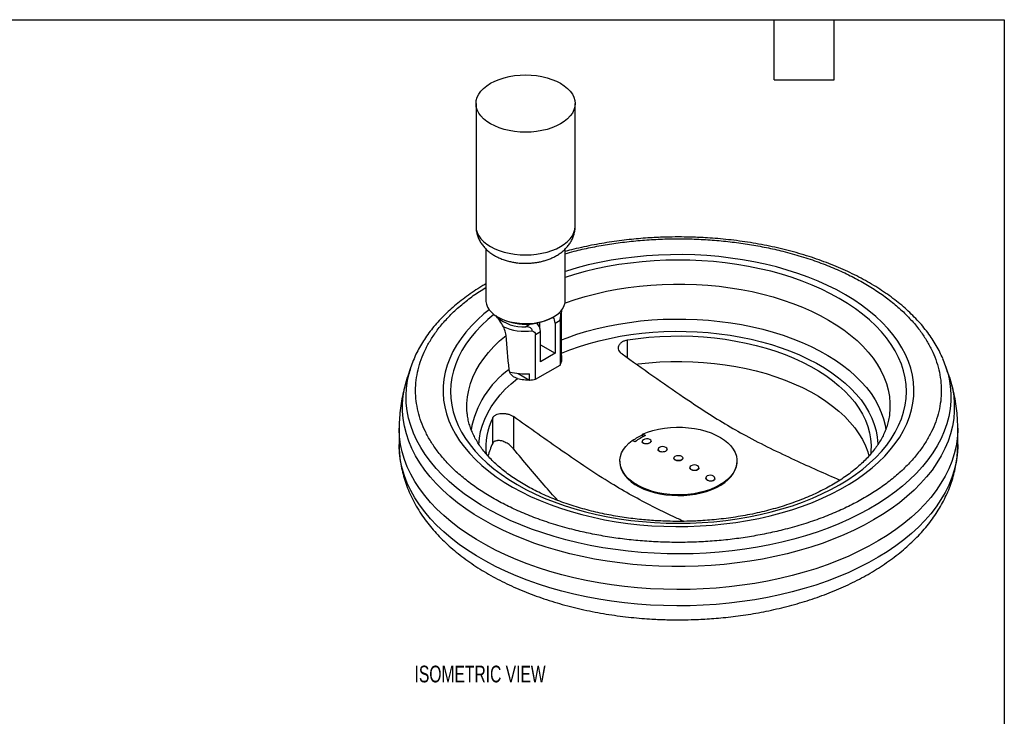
# Model space of a CAD drawing. Header units: millimetres. Extents: x 11 to 478, y 11 to 367.
# Tile 3 of 3: x 259 to 478, y 212 to 367. Entities that reach past the tile are written whole.
import ezdxf

# ---------------------------------------------------------------- set-up
doc = ezdxf.new("R2010")
doc.units = ezdxf.units.MM
doc.header["$LTSCALE"] = 1.75
doc.layers.add('TEXT', color=140, linetype='Continuous', lineweight=25)
doc.styles.add('SLDTEXTSTYLE0', font='TXT', dxfattribs={"width": 0.7})

msp = doc.modelspace()

# ---------------------------------------------------------------- linework, layer by layer
for p, q in [((360.563622, 348.10373), (360.563622, 320.872094)), ((382.563622, 320.872094), (382.563622, 348.10373)), ((362.763622, 315.843813), (362.763622, 304.369804)), ((380.363622, 304.369804), (380.363622, 315.836139)), ((379.563622, 292.742263), (379.563622, 302.214136)), ((365.340072, 300.778192), (365.651249, 300.598495)), ((374.763622, 298.245337), (374.763622, 299.551951)), ((377.475996, 300.598495), (377.787173, 300.778192)), ((378.129614, 299.37522), (379.251983, 300.02315)), ((379.251983, 300.02315), (379.251983, 290.077683)), ((372.73312, 299.231857), (371.589294, 298.571541)), ((373.774757, 296.861215), (374.897126, 297.509144)), ((374.897126, 290.82984), (374.897126, 297.509144)), ((378.129614, 299.37522), (378.129614, 292.695916)), ((373.774757, 286.915748), (373.774757, 296.861215)), ((394.204919, 291.693183), (394.204919, 295.656482)), ((374.897126, 294.561992), (378.129614, 292.695916)), ((378.129614, 292.695916), (374.897126, 290.82984)), ((379.515037, 292.23405), (379.563622, 292.742263)), ((379.515037, 292.23405), (379.515037, 290.84593)), ((346.127775, 289.698505), (345.363458, 287.411523)), ((373.774757, 286.915748), (379.251983, 290.077683)), ((465.646038, 287.411523), (464.881721, 289.698505)), ((369.916628, 288.222892), (372.443969, 286.76389)), ((372.443969, 286.777278), (372.443969, 288.152009)), ((358.622722, 279.274129), (358.616283, 279.335227)), ((364.266253, 272.716854), (364.266253, 278.373258)), ((368.872317, 278.640223), (368.872317, 271.502933)), ((343.504748, 276.063773), (343.504748, 272.440799)), ((467.504748, 272.440799), (467.504748, 276.063773)), ((397.553429, 274.717247), (397.553429, 274.107712)), ((399.421861, 273.188746), (399.416491, 273.262725)), ((397.421739, 273.117929), (397.427275, 273.041663)), ((400.969214, 271.41707), (400.969214, 271.31669)), ((402.969214, 271.367242), (402.969214, 271.41707)), ((404.504748, 269.457704), (404.504748, 269.389569)), ((406.504748, 269.389569), (406.504748, 269.457704)), ((392.504748, 268.779975), (392.504748, 268.632124)), ((408.040282, 267.335029), (408.040282, 267.285449)), ((410.040282, 267.234904), (410.040282, 267.335029)), ((418.504748, 268.632124), (418.504748, 268.779975)), ((411.593505, 265.08841), (411.588142, 265.020728)), ((413.581713, 264.860478), (413.587257, 264.930448))]:
    msp.add_line(p, q)
at = {"flags": 128}
for points in [[(379.341797, 352.593974), (380.163769, 352.062993), (380.877589, 351.482221), (381.47428, 350.858963), (381.946339, 350.201056), (382.287829, 349.516774), (382.494457, 348.814723), (382.563622, 348.10373), (382.494457, 347.392737), (382.287829, 346.690685), (381.946339, 346.006403), (381.47428, 345.348497), (380.877589, 344.725238), (380.163769, 344.144467), (379.341797, 343.613485), (378.42201, 343.138971), (377.415975, 342.726892), (376.336344, 342.382429), (375.196692, 342.109915), (374.011353, 341.912777), (372.795232, 341.793494), (371.563622, 341.753565), (370.332013, 341.793494), (369.115892, 341.912777), (367.930553, 342.109915), (366.790901, 342.382429), (365.71127, 342.726892), (364.705235, 343.138971), (363.785448, 343.613485), (362.963476, 344.144467), (362.249656, 344.725238), (361.652965, 345.348497), (361.180906, 346.006403), (360.839415, 346.690685), (360.632788, 347.392737), (360.563622, 348.10373), (360.632788, 348.814723), (360.839415, 349.516774), (361.180906, 350.201056), (361.652965, 350.858963), (362.249656, 351.482221), (362.963476, 352.062993), (363.785448, 352.593974), (364.705235, 353.068489), (365.71127, 353.480568), (366.790901, 353.825031), (367.930553, 354.097545), (369.115892, 354.294683), (370.332013, 354.413966), (371.563622, 354.453895), (372.795232, 354.413966), (374.011353, 354.294683), (375.196692, 354.097545), (376.336344, 353.825031), (377.415975, 353.480568), (378.42201, 353.068489), (379.341797, 352.593974)], [(360.563622, 320.872094), (360.632788, 320.161101), (360.839415, 319.459049), (361.180906, 318.774767), (361.652965, 318.116861), (362.249656, 317.493602), (362.963476, 316.912831), (363.785448, 316.381849), (364.705235, 315.907335), (365.71127, 315.495256), (366.790901, 315.150793), (367.930553, 314.878279), (369.115892, 314.681141), (370.332013, 314.561857), (371.563622, 314.521929), (372.795232, 314.561857), (374.011353, 314.681141), (375.196692, 314.878279), (376.336344, 315.150793), (377.415975, 315.495256), (378.42201, 315.907335), (379.341797, 316.381849), (380.163769, 316.912831), (380.877589, 317.493602), (381.47428, 318.116861), (381.946339, 318.774767), (382.287829, 319.459049), (382.494457, 320.161101), (382.563622, 320.872094)], [(363.485616, 302.354597), (362.334512, 301.419285), (360.878618, 300.116689), (359.540552, 298.772641), (358.323845, 297.390688), (357.23171, 295.974481), (356.267031, 294.527757), (355.432355, 293.054337), (354.729885, 291.558111), (354.161477, 290.04303), (353.728631, 288.513093), (353.43249, 286.972341), (353.273835, 285.424842), (353.253087, 283.87468), (353.370299, 282.32595), (353.625162, 280.78274), (354.017003, 279.249125), (354.544787, 277.729154), (355.207122, 276.22684), (356.002258, 274.74615), (356.928096, 273.290993), (357.982191, 271.865212), (359.161761, 270.472571), (360.46369, 269.116746), (361.884541, 267.801319), (363.420564, 266.529761), (365.067701, 265.30543), (366.821605, 264.131559), (368.677645, 263.011247), (370.630919, 261.947452), (372.676271, 260.942983), (374.8083, 260.000492), (377.021378, 259.122467), (379.30966, 258.311227), (381.667106, 257.568914), (384.08749, 256.897487), (386.564422, 256.29872), (389.091363, 255.774192), (391.66164, 255.32529), (394.268467, 254.953199), (396.904962, 254.6589), (399.564162, 254.443171), (402.239048, 254.306581), (404.922556, 254.249492), (407.607601, 254.272053), (410.287094, 254.374206), (412.95396, 254.55568), (415.601158, 254.815996), (418.221698, 255.154468), (420.808662, 255.570201), (423.355218, 256.062098), (425.854644, 256.62886), (428.30034, 257.26899), (430.685848, 257.980799), (433.00487, 258.762407), (435.251284, 259.61175), (437.419157, 260.526586), (439.502767, 261.5045), (441.496612, 262.542908), (443.395426, 263.639071), (445.194198, 264.790093), (446.888177, 265.992935), (448.472891, 267.244422), (449.944156, 268.541249), (451.298088, 269.879992), (452.53111, 271.257116), (453.639969, 272.668986), (454.621735, 274.111874), (455.473818, 275.58197), (456.193967, 277.075392), (456.780281, 278.588198), (457.231211, 280.116393), (457.545568, 281.655942), (457.72252, 283.20278), (457.761602, 284.752824), (457.662709, 286.30198), (457.426104, 287.846158), (457.05241, 289.381282), (456.542614, 290.903298), (455.898062, 292.408187), (455.120457, 293.891977), (454.21185, 295.350749), (453.174642, 296.780651), (452.011571, 298.177909), (450.725707, 299.538834), (449.320446, 300.859831), (447.799498, 302.137413), (446.166878, 303.368208), (444.426899, 304.548964), (442.584152, 305.676565), (440.643505, 306.748034), (438.61008, 307.760541), (436.489247, 308.711414), (434.286606, 309.598141), (432.007971, 310.418381), (429.65936, 311.169968), (427.246973, 311.850919), (424.77718, 312.459436), (422.256501, 312.99391), (419.691593, 313.452933), (417.089228, 313.83529), (414.456275, 314.139974), (411.799688, 314.366179), (409.12648, 314.513308), (406.44371, 314.580973), (403.758461, 314.568995), (401.077822, 314.477406), (398.408872, 314.306447), (395.758657, 314.056571), (393.134175, 313.728436), (390.542355, 313.322909), (387.99004, 312.84106), (385.483969, 312.284163), (383.03076, 311.653687), (380.636889, 310.951297), (380.363622, 310.86534)], [(364.536419, 301.3119), (363.165992, 300.16321), (361.773192, 298.860646), (360.500526, 297.517743), (359.351489, 296.138191), (358.329238, 294.72578), (357.436581, 293.284388), (356.67597, 291.817977), (356.049495, 290.330574), (355.558877, 288.826265), (355.205463, 287.309182), (354.990224, 285.783494), (354.913752, 284.253391), (354.976256, 282.723077), (355.177566, 281.196755), (355.517127, 279.678619), (355.994007, 278.172838), (356.606897, 276.68355), (357.354112, 275.214845), (358.2336, 273.770758), (359.242944, 272.355257), (360.379373, 270.972228), (361.639764, 269.625473), (363.020654, 268.31869), (364.518251, 267.055469), (366.128441, 265.839281), (367.8468, 264.673466), (369.668607, 263.561227), (371.588859, 262.505619), (373.60228, 261.509542), (375.703338, 260.575733), (377.886263, 259.706756), (380.145058, 258.904999), (382.473518, 258.172664), (384.865245, 257.511764), (387.313671, 256.924113), (389.812069, 256.411325), (392.353575, 255.97481), (394.931209, 255.615767), (397.537888, 255.335182), (400.166454, 255.133825), (402.809683, 255.012251), (405.460317, 254.970792), (408.111072, 255.009563), (410.754668, 255.128457), (413.383841, 255.327148), (415.991371, 255.60509), (418.570093, 255.961519), (421.112924, 256.395456), (423.612878, 256.905709), (426.063088, 257.490877), (428.456822, 258.149351), (430.787507, 258.879324), (433.048737, 259.678789), (435.234303, 260.545551), (437.3382, 261.477228), (439.354648, 262.471262), (441.278109, 263.524921), (443.103297, 264.635311), (444.825201, 265.799382), (446.439088, 267.013936), (447.940527, 268.275636), (449.325391, 269.581017), (450.589878, 270.926492), (451.730513, 272.308366), (452.744163, 273.722842), (453.628043, 275.166034), (454.379725, 276.633979), (454.997145, 278.122644), (455.478607, 279.627939), (455.822786, 281.145728), (456.02874, 282.671844), (456.0959, 284.202092), (456.024084, 285.73227), (455.813487, 287.258174), (455.46469, 288.775613), (454.978649, 290.280417), (454.356701, 291.768453), (453.600553, 293.235633), (452.712283, 294.677928), (451.694331, 296.091374), (450.549493, 297.472089), (449.280915, 298.81628), (447.892081, 300.120254), (446.386806, 301.38043), (444.769225, 302.593345), (443.043783, 303.755669), (441.215218, 304.864206), (439.288555, 305.915913), (437.269085, 306.907901), (435.162357, 307.837443), (432.974157, 308.701988), (430.710497, 309.499159), (428.377596, 310.226767), (425.981861, 310.882813), (423.529875, 311.465496), (421.028372, 311.973213), (418.484225, 312.404571), (415.904422, 312.758385), (413.296051, 313.033682), (410.666277, 313.229706), (408.022324, 313.34592), (405.371454, 313.382003), (402.720951, 313.337857), (400.078095, 313.213602), (397.450147, 313.00958), (394.844325, 312.726352), (392.267788, 312.364696), (389.727613, 311.925605), (387.23078, 311.410285), (384.784146, 310.820152), (382.394433, 310.156827), (380.363622, 309.52056)], [(380.315447, 303.838958), (380.393271, 303.867441), (382.575637, 304.617508), (384.825042, 305.298382), (387.13491, 305.908071), (389.498488, 306.444792), (391.908863, 306.906977), (394.35899, 307.293274), (396.841705, 307.602553), (399.349748, 307.83391), (401.875787, 307.986669), (404.412436, 308.060383), (406.952278, 308.054837), (409.487889, 307.970047), (412.011854, 307.80626), (414.516793, 307.563957), (416.995384, 307.243844), (419.440378, 306.846858), (421.844628, 306.37416), (424.201104, 305.827132), (426.502917, 305.207373), (428.743335, 304.516695), (430.91581, 303.757118), (433.013988, 302.930862), (435.031736, 302.040343), (436.963154, 301.088165), (438.802595, 300.077112), (440.544681, 299.010139), (442.184319, 297.890367), (443.716714, 296.72107), (445.137386, 295.505665), (446.442182, 294.247708), (447.627286, 292.950875), (448.689234, 291.618958), (449.624921, 290.255852), (450.43161, 288.865541), (451.106944, 287.452092), (451.648948, 286.019636), (452.056038, 284.572361), (452.327022, 283.1145), (452.461109, 281.650314), (452.457906, 280.184085), (452.383879, 279.24737)], [(362.763622, 304.369804), (362.767965, 304.210233), (362.871965, 303.575096), (363.113038, 302.952492), (363.487382, 302.35224), (363.989093, 301.783806), (364.610258, 301.256155), (365.341083, 300.777608), (366.17004, 300.355712), (367.084058, 299.997121), (368.068721, 299.707489), (369.108501, 299.491385), (370.186999, 299.352217), (371.287208, 299.292179), (372.391776, 299.312218), (373.483283, 299.412018), (374.544516, 299.590006), (375.558739, 299.843373), (376.509956, 300.168126), (377.383167, 300.559141), (378.1646, 301.010252), (378.841931, 301.514346), (379.40448, 302.063472), (379.843373, 302.648971), (380.15169, 303.261608), (380.324568, 303.891721), (380.363622, 304.369804)], [(379.563622, 302.214136), (379.551906, 301.964278), (379.42261, 301.350842)], [(379.563622, 295.700849), (380.770222, 296.157945), (382.935989, 296.903681), (385.16903, 297.58007), (387.462688, 298.185096), (389.810127, 298.716954), (392.204349, 299.174061), (394.638218, 299.555052), (397.104478, 299.858794), (399.595778, 300.084379), (402.104692, 300.231135), (404.623741, 300.298626), (407.145416, 300.28665), (409.662201, 300.195243), (412.166592, 300.024677), (414.651126, 299.77546), (417.108396, 299.448336), (419.531077, 299.044279), (421.911948, 298.564495), (424.243911, 298.010413), (426.520016, 297.383684), (428.733478, 296.686177), (430.877698, 295.919972), (432.946286, 295.087352), (434.933074, 294.190798), (436.832142, 293.232984), (438.637827, 292.216765), (440.344748, 291.14517), (441.947815, 290.021392), (443.442252, 288.848783), (444.823603, 287.630836), (446.087751, 286.371184), (447.230926, 285.07358), (448.249723, 283.741892), (449.141103, 282.38009), (449.902411, 280.992234), (450.531375, 279.58246), (451.026122, 278.154971), (451.385177, 276.714022), (451.553582, 275.711586)], [(379.563614, 292.735518), (381.39386, 293.459563), (383.504875, 294.203043), (385.684484, 294.877343), (387.925892, 295.480359), (390.22211, 296.010211), (392.565979, 296.465247), (394.950191, 296.844048), (397.367311, 297.145434), (399.809803, 297.368465), (402.270053, 297.512445), (404.740388, 297.576924), (407.213106, 297.561704), (409.680497, 297.466829), (412.134869, 297.292598), (414.568568, 297.039552), (416.974007, 296.708481), (419.343685, 296.300417), (421.670213, 295.816632), (423.946338, 295.258635), (426.164963, 294.628165), (428.31917, 293.927189), (430.402243, 293.157892), (432.407685, 292.322672), (434.329246, 291.424134), (436.160933, 290.46508), (437.897034, 289.448499), (439.532138, 288.377562), (441.061146, 287.255607), (442.47929, 286.086133), (443.782148, 284.872786), (444.965659, 283.619349), (446.026132, 282.329731), (446.960261, 281.007952), (447.765133, 279.658134), (448.438239, 278.284485), (448.977479, 276.891289), (449.381173, 275.482889), (449.648062, 274.063677), (449.777313, 272.638077), (449.786005, 272.37786)], [(358.616283, 279.335227), (358.55509, 280.115735), (358.545483, 281.581955), (358.673174, 283.046332), (358.937789, 284.504583), (359.338555, 285.952445), (359.8743, 287.385686), (360.543458, 288.800114), (361.344072, 290.191594), (362.273801, 291.556058), (363.329928, 292.889517), (364.509363, 294.188071), (365.80866, 295.447924), (367.224018, 296.665393)], [(394.204919, 295.656482), (396.568852, 295.988982), (398.961719, 296.243321), (401.375772, 296.418676), (403.803194, 296.514479), (406.236126, 296.53042), (408.66669, 296.466448), (411.087015, 296.322769), (413.489266, 296.099849), (415.865663, 295.798409), (418.208512, 295.419426), (420.510227, 294.964127), (422.763355, 294.433985), (424.960601, 293.830718), (427.094851, 293.156279), (429.159192, 292.412852), (431.146943, 291.602843), (433.051665, 290.728876), (434.867192, 289.79378), (436.587645, 288.800583), (438.207454, 287.752502), (439.721374, 286.652929), (441.124502, 285.505425), (442.412296, 284.313706), (443.580586, 283.08163), (444.625588, 281.813187), (445.543919, 280.512484), (446.332606, 279.183732), (446.989095, 277.831234), (447.511261, 276.459369), (447.897412, 275.072579), (448.146298, 273.675355), (448.257113, 272.272221), (448.229499, 270.867719), (448.178407, 270.294703)], [(379.563622, 291.354143), (379.563602, 291.364658), (379.515037, 291.862357)], [(396.221095, 290.288801), (396.568852, 290.332577), (398.961719, 290.586917), (401.375772, 290.762272), (403.803194, 290.858075), (406.236126, 290.874016), (408.66669, 290.810044), (411.087015, 290.666365), (413.489266, 290.443445), (415.865663, 290.142005), (418.208512, 289.763022), (420.510227, 289.307723), (422.763355, 288.777581), (424.960601, 288.174314), (427.094851, 287.499875), (429.159192, 286.756448), (431.146943, 285.946439), (433.051665, 285.072472), (434.867192, 284.137376), (436.587645, 283.144179), (438.207454, 282.096098), (439.721374, 280.996525), (441.124502, 279.849021), (442.412296, 278.657302), (443.580586, 277.425226), (444.625588, 276.156783), (445.543919, 274.85608), (446.332606, 273.527328), (446.989095, 272.17483), (447.511261, 270.802965), (447.783953, 269.879594)], [(465.646038, 287.411523), (465.907065, 286.576769), (466.321946, 284.91097), (466.599057, 283.23566), (466.73777, 281.554637), (466.73777, 279.871707), (466.599057, 278.190684), (466.321946, 276.515375), (465.907065, 274.849575), (465.355353, 273.197058), (464.66806, 271.561568), (463.846744, 269.946809), (462.893264, 268.356439), (461.80978, 266.794061), (460.598747, 265.263214), (459.262909, 263.767367), (457.805291, 262.309907), (456.229196, 260.894136), (454.538194, 259.523262), (452.736115, 258.20039), (450.827041, 256.928517), (448.815299, 255.710524), (446.705443, 254.549169), (444.502255, 253.447085), (442.210726, 252.406767), (439.836045, 251.430572), (437.383593, 250.520711), (434.858925, 249.679246), (432.26776, 248.908083), (429.615969, 248.208969), (426.909558, 247.583487), (424.154658, 247.033055), (421.35751, 246.558919), (418.52445, 246.162153), (415.661897, 245.843657), (412.776334, 245.604151), (409.874299, 245.444178), (406.962366, 245.364101), (404.04713, 245.364101), (401.135197, 245.444178), (398.233162, 245.604151), (395.347599, 245.843657), (392.485046, 246.162153), (389.651986, 246.558919), (386.854838, 247.033055), (384.099938, 247.583487), (381.393527, 248.208969), (378.741736, 248.908083), (376.150571, 249.679246), (373.625903, 250.520711), (371.173451, 251.430572), (368.79877, 252.406767), (366.50724, 253.447085), (364.304052, 254.549169), (362.194197, 255.710524), (360.182454, 256.928517), (358.273381, 258.20039), (356.471302, 259.523262), (354.7803, 260.894136), (353.204204, 262.309907), (351.746587, 263.767367), (350.410748, 265.263214), (349.199716, 266.794061), (348.116232, 268.356439), (347.162752, 269.946809), (346.341435, 271.561568), (345.654143, 273.197058), (345.102431, 274.849575), (344.687549, 276.515375), (344.410439, 278.190684), (344.271726, 279.871707), (344.271726, 281.554637), (344.410439, 283.23566), (344.687549, 284.91097), (345.102431, 286.576769), (345.363458, 287.411523)], [(465.288933, 288.335388), (465.584783, 287.053347), (465.845246, 285.38589), (465.966923, 283.713141), (465.949536, 282.038949), (465.793123, 280.367162), (465.498046, 278.701628), (465.064982, 277.046176), (464.494927, 275.404614), (463.789193, 273.780718), (462.949403, 272.178223), (461.977489, 270.600814), (460.875685, 269.05212), (459.646526, 267.535703), (458.29284, 266.055051), (456.817739, 264.613568), (455.224617, 263.214571), (453.517138, 261.861277), (451.699228, 260.556799), (449.77507, 259.304137), (447.749088, 258.106173), (445.625943, 256.965662), (443.410518, 255.885226), (441.107909, 254.867351), (438.723411, 253.914379), (436.26251, 253.028501), (433.730864, 252.211754), (431.134297, 251.466017), (428.478782, 250.793005), (425.770426, 250.194267), (423.015458, 249.67118), (420.220214, 249.224945), (417.391125, 248.856591), (414.534697, 248.566963), (411.657499, 248.356729), (408.76615, 248.226372), (405.8673, 248.176191), (402.967615, 248.206303), (400.073767, 248.316637), (397.192409, 248.50694), (394.330171, 248.776774), (391.493634, 249.125519), (388.689323, 249.552373), (385.923688, 250.056353), (383.20309, 250.636301), (380.533787, 251.290883), (377.921918, 252.018592), (375.37349, 252.817757), (372.894365, 253.686537), (370.490245, 254.622936), (368.16666, 255.624798), (365.928953, 256.689821), (363.782272, 257.815554), (361.731554, 258.999409), (359.781515, 260.238661), (357.936642, 261.530462), (356.201177, 262.871839), (354.579111, 264.259708), (353.074176, 265.690877), (351.689833, 267.162053), (350.429266, 268.669853), (349.295375, 270.210809), (348.290767, 271.781376), (347.417753, 273.377943), (346.67834, 274.996837), (346.074231, 276.634335), (345.606813, 278.28667), (345.277163, 279.950043), (345.086038, 281.620626), (345.033878, 283.294578), (345.120803, 284.968049), (345.346613, 286.637189), (345.69058, 288.220314)], [(361.224171, 272.40455), (361.22563, 272.45639), (361.337325, 273.882484), (361.586732, 275.302755), (361.973074, 276.712776), (362.495147, 278.10815), (363.151321, 279.484526), (363.939553, 280.837613), (364.857383, 282.163192), (365.90195, 283.457129), (367.069997, 284.715391), (368.357883, 285.934053), (369.761591, 287.109317)], [(467.504747, 276.068342), (467.495019, 275.429727), (467.373989, 273.740451), (467.114905, 272.056359), (466.718344, 270.381209), (466.185192, 268.718739), (465.516638, 267.072659), (464.714175, 265.446641), (463.779591, 263.844315), (462.714974, 262.269254), (461.522699, 260.724975), (460.205425, 259.214923), (458.766093, 257.742467), (457.207914, 256.310892), (455.534365, 254.923395), (453.74918, 253.58307), (451.856344, 252.292908), (449.860078, 251.055788), (447.764839, 249.874471), (445.575301, 248.751592), (443.296349, 247.689657), (440.93307, 246.691037), (438.490737, 245.757958), (435.974798, 244.892503), (433.39087, 244.096604), (430.744716, 243.372036), (428.042242, 242.720416), (425.289478, 242.143198), (422.492567, 241.64167), (419.657749, 241.216951), (416.79135, 240.86999), (413.899767, 240.601559), (410.989451, 240.412258), (408.066896, 240.30251), (405.138625, 240.272559), (402.21117, 240.322473), (399.291064, 240.452139), (396.384824, 240.661269), (393.498934, 240.949395), (390.639833, 241.315875), (387.813902, 241.759892), (385.027446, 242.280454), (382.286683, 242.8764), (379.597729, 243.546399), (376.966583, 244.288958), (374.399117, 245.102419), (371.90106, 245.984967), (369.477985, 246.934632), (367.135301, 247.949296), (364.878234, 249.026694), (362.71182, 250.164422), (360.640894, 251.359942), (358.670078, 252.610586), (356.803767, 253.913563), (355.046127, 255.265966), (353.401081, 256.664777), (351.872298, 258.106875), (350.46319, 259.589041), (349.176901, 261.107969), (348.016302, 262.66027), (346.983981, 264.242479), (346.082244, 265.851065), (345.313101, 267.482441), (344.67827, 269.132964), (344.179166, 270.798953), (343.816904, 272.47669), (343.592291, 274.162431), (343.505829, 275.852415), (343.504748, 276.064087)], [(397.553429, 274.717247), (398.663442, 275.16146), (399.847302, 275.536789), (401.09223, 275.839184), (402.384788, 276.065379), (403.711024, 276.212934), (405.056621, 276.280255), (406.407056, 276.266616), (407.747751, 276.172164), (409.064235, 275.997919), (410.342296, 275.745762), (411.56814, 275.418414), (412.728534, 275.019409), (413.810952, 274.553053), (414.80371, 274.024382), (415.696094, 273.439101), (416.478469, 272.803528), (417.14239, 272.124523), (417.680692, 271.409417), (418.087563, 270.665927), (418.358612, 269.902081), (418.490912, 269.126122), (418.483037, 268.346426), (418.33507, 267.57141), (418.048609, 266.80944), (417.626747, 266.068741), (417.074036, 265.357307), (416.396443, 264.682818), (415.601282, 264.052556), (414.697136, 263.473322), (413.693765, 262.95137), (412.602, 262.492333), (411.433625, 262.101167), (410.201252, 261.782094), (408.918183, 261.538558), (407.59827, 261.373187), (406.255758, 261.287768), (404.905139, 261.283222), (403.560993, 261.359597), (402.237828, 261.51607), (400.949927, 261.750952), (399.711193, 262.061707), (398.534995, 262.444981), (397.434031, 262.896636), (396.420184, 263.411798), (395.504399, 263.984905), (394.69656, 264.609772), (394.005388, 265.279653), (393.438343, 265.987318), (393.001546, 266.725127), (392.699712, 267.485116), (392.5361, 268.259083), (392.512474, 269.038673), (392.629091, 269.81547), (392.88469, 270.581089), (393.276515, 271.327267), (393.800334, 272.045949), (394.450494, 272.729377), (395.219976, 273.370174)], [(399.123531, 272.854843), (399.340509, 273.036593), (399.417212, 273.241748), (399.341965, 273.439074), (399.126222, 273.598531), (398.802828, 273.695843), (398.421018, 273.716194), (398.038917, 273.656487), (397.714699, 273.525812), (397.497721, 273.344061), (397.421018, 273.138907), (397.496265, 272.94158), (397.712008, 272.782123), (398.035402, 272.684811), (398.417212, 272.66446), (398.799312, 272.724167), (399.123531, 272.854843)], [(467.504748, 272.440799), (467.495019, 271.806753), (467.373989, 270.117477), (467.114905, 268.433385), (466.718344, 266.758235), (466.185192, 265.095765), (465.516638, 263.449685), (464.714175, 261.823667), (463.779591, 260.221341), (462.714974, 258.64628), (461.522699, 257.102001), (460.205425, 255.591949), (458.766093, 254.119493), (457.207914, 252.687919), (455.534365, 251.300421), (453.74918, 249.960096), (451.856344, 248.669934), (449.860078, 247.432814), (447.764839, 246.251497), (445.575301, 245.128618), (443.296349, 244.066683), (440.93307, 243.068063), (438.490737, 242.134984), (435.974798, 241.269529), (433.39087, 240.47363), (430.744716, 239.749062), (428.042242, 239.097442), (425.289478, 238.520224), (422.492567, 238.018696), (419.657749, 237.593977), (416.79135, 237.247016), (413.899767, 236.978585), (410.989451, 236.789284), (408.066896, 236.679536), (405.138625, 236.649585), (402.21117, 236.699499), (399.291064, 236.829165), (396.384824, 237.038295), (393.498934, 237.326421), (390.639833, 237.692902), (387.813902, 238.136918), (385.027446, 238.65748), (382.286683, 239.253426), (379.597729, 239.923426), (376.966583, 240.665984), (374.399117, 241.479445), (371.90106, 242.361993), (369.477985, 243.311658), (367.135301, 244.326322), (364.878234, 245.40372), (362.71182, 246.541448), (360.640894, 247.736968), (358.670078, 248.987612), (356.803767, 250.290589), (355.046127, 251.642992), (353.401081, 253.041803), (351.872298, 254.483901), (350.46319, 255.966067), (349.176901, 257.484995), (348.016302, 259.037296), (346.983981, 260.619505), (346.082244, 262.228091), (345.313101, 263.859467), (344.67827, 265.50999), (344.179166, 267.175979), (343.816904, 268.853716), (343.592291, 270.539457), (343.505829, 272.229441), (343.504748, 272.440799)], [(401.262107, 271.008866), (401.586531, 270.883726), (401.969214, 270.839782), (402.351897, 270.883726), (402.676321, 271.008866), (402.893094, 271.196151), (402.969214, 271.41707), (402.893094, 271.637988), (402.676321, 271.825274), (402.351897, 271.950414), (401.969214, 271.994358), (401.586531, 271.950414), (401.262107, 271.825274), (401.045334, 271.637988), (400.969214, 271.41707), (401.045334, 271.196151), (401.262107, 271.008866)], [(404.797641, 269.0495), (404.580868, 269.236785), (404.504748, 269.457704), (404.580868, 269.678622), (404.797641, 269.865908), (405.122064, 269.991048), (405.504748, 270.034991), (405.887431, 269.991048), (406.211855, 269.865908), (406.428627, 269.678622), (406.504748, 269.457704), (406.428627, 269.236785), (406.211855, 269.0495), (405.887431, 268.924359), (405.504748, 268.880416), (405.122064, 268.924359), (404.797641, 269.0495)], [(404.797641, 268.981365), (404.580868, 269.16865), (404.504748, 269.389569)], [(406.504748, 269.389569), (406.428627, 269.16865), (406.211855, 268.981365), (405.887431, 268.856224), (405.504748, 268.812281), (405.122064, 268.856224), (404.797641, 268.981365)], [(392.504748, 268.632124), (392.505825, 268.5355), (392.591931, 267.764432), (392.814916, 267.002561), (393.172416, 266.257963), (393.660642, 265.538533), (394.274418, 264.851895), (395.007239, 264.205329), (395.851335, 263.605687), (396.797761, 263.059328), (397.836482, 262.572041), (398.95649, 262.148993), (400.14591, 261.794667), (401.392135, 261.51282), (402.681955, 261.30644), (404.001698, 261.177714), (405.337373, 261.128006), (406.674822, 261.157844), (407.999868, 261.266911), (409.298465, 261.454051), (410.556848, 261.71728), (411.761678, 262.053809), (412.900182, 262.460069), (413.960293, 262.931755), (414.930773, 263.463866), (415.801335, 264.050762), (416.562751, 264.686221), (417.206949, 265.363508), (417.7271, 266.075443), (418.117692, 266.81448), (418.374583, 267.572784), (418.495051, 268.342317), (418.504748, 268.632124)], [(408.333175, 266.926825), (408.657598, 266.801685), (409.040282, 266.757742), (409.422965, 266.801685), (409.747389, 266.926825), (409.964161, 267.114111), (410.040282, 267.335029), (409.964161, 267.555948), (409.747389, 267.743233), (409.422965, 267.868374), (409.040282, 267.912317), (408.657598, 267.868374), (408.333175, 267.743233), (408.116402, 267.555948), (408.040282, 267.335029), (408.116402, 267.114111), (408.333175, 266.926825)], [(411.885965, 265.487246), (411.668987, 265.294662), (411.592284, 265.058653), (411.667531, 264.815151), (411.883274, 264.601225), (412.206668, 264.449445), (412.588478, 264.382918), (412.970578, 264.411771), (413.294797, 264.531612), (413.511775, 264.724197), (413.588478, 264.960206), (413.513231, 265.203708), (413.297488, 265.417633), (412.974094, 265.569413), (412.592284, 265.635941), (412.210183, 265.607087), (411.885965, 265.487246)]]:
    msp.add_lwpolyline(points, dxfattribs=at)
for centre, radius, start, end in [((371.068471, 307.588074), 9.031563, 229.37391302, 273.30590469), ((371.563622, 311.9304), 12.781559, 242.44689172, 297.55310828), ((375.412237, 299.26062), 2.719793, 2.41491358, 32.67172086), ((371.499807, 309.902721), 12.324514, 246.20777483, 277.268303), ((372.079574, 297.376637), 2.820666, 2.69260151, 45.88063084), ((367.306382, 282.636279), 22.32542, 156.72471391, 165.51538386), ((376.588648, 291.418789), 2.981932, 333.27272793, 348.92405152), ((443.592312, 282.597596), 22.442496, 14.81307495, 23.26231834), ((380.548203, 271.795141), 21.45233, 126.11065752, 169.50709861), ((371.541919, 301.260648), 13.139639, 254.41298811, 273.93650993), ((371.600942, 300.058686), 13.321497, 273.62828594, 279.39158196), ((377.67525, 271.824753), 14.922605, 153.97066714, 186.0091519), ((402.431056, 263.417287), 12.172132, 113.62324938, 125.60705901), ((402.686224, 263.983106), 11.353391, 113.1825912, 126.81203227), ((378.687341, 265.817912), 15.986344, 154.4338927, 165.41371737)]:
    msp.add_arc(centre, radius, start, end)
for points, knots in [([(360.574158, 320.862229), (360.577568, 320.627399), (360.585428, 320.086052), (360.747607, 319.242779), (361.038267, 318.342989), (361.451603, 317.497081), (361.966447, 316.715252), (362.567353, 316.003853), (363.265607, 315.346172), (364.052579, 314.751108), (364.914232, 314.227149), (365.830877, 313.781), (366.779374, 313.415757), (367.729204, 313.132342), (368.636793, 312.929242), (369.440794, 312.799627), (370.185706, 312.717226), (370.87378, 312.670325), (371.344992, 312.664635), (371.563622, 312.661995)], [0, 0, 0, 0, 0.0477490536, 0.1100745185, 0.174042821, 0.240354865, 0.3019946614, 0.3653762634, 0.4305703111, 0.4972711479, 0.564740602, 0.6320031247, 0.6979120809, 0.7615599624, 0.8209583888, 0.872857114, 0.9132483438, 0.9597494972, 1, 1, 1, 1]), ([(371.563622, 312.661995), (371.974772, 312.670709), (372.54816, 312.682861), (373.383207, 312.763248), (374.080634, 312.857685), (374.897504, 313.014544), (375.734477, 313.226613), (376.584724, 313.501731), (377.429239, 313.842711), (378.253351, 314.252415), (379.042282, 314.732266), (379.781247, 315.281812), (380.456121, 315.898442), (381.054377, 316.577794), (381.565799, 317.314222), (381.980758, 318.101233), (382.295178, 318.931638), (382.489305, 319.796746), (382.574883, 320.454596), (382.556393, 320.817506), (382.553008, 320.88393)], [0, 0, 0, 0, 0.0755364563, 0.1053429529, 0.1548560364, 0.2060063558, 0.2607742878, 0.3179000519, 0.376934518, 0.4374719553, 0.4990584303, 0.5611299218, 0.6231646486, 0.6847552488, 0.745721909, 0.8061179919, 0.8661615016, 0.926162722, 0.9864852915, 1, 1, 1, 1]), ([(405.504748, 318.503301), (404.558604, 318.496225), (403.233028, 318.48631), (401.280507, 318.420224), (399.622782, 318.341524), (397.651355, 318.210083), (395.589508, 318.031571), (393.441491, 317.799638), (391.240369, 317.512572), (389.006503, 317.168683), (386.755921, 316.767585), (384.503062, 316.307146), (382.363884, 315.819032), (380.996657, 315.458703), (380.363622, 315.291868)], [0, 0, 0, 0, 0.1094598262, 0.153356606, 0.2262658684, 0.3018687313, 0.3828906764, 0.4673752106, 0.5545347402, 0.6437407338, 0.7345471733, 0.8266247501, 0.919726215, 1, 1, 1, 1]), ([(380.363622, 314.784486), (381.015915, 314.970318), (382.843933, 315.491101), (385.976233, 316.178651), (389.71892, 316.871935), (393.562578, 317.41262), (397.488994, 317.807242), (401.483761, 318.046326), (405.504583, 318.126399), (409.525439, 318.04635), (413.520106, 317.807182), (417.446914, 317.413021), (421.28916, 316.870644), (425.037146, 316.183757), (428.880899, 315.310285), (432.786696, 314.229473), (436.671897, 312.931214), (440.297456, 311.491904), (443.679371, 309.940724), (445.73415, 308.803291), (446.762251, 308.234181)], [0, 0, 0, 0, 0.0303728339, 0.0851183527, 0.1397425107, 0.1944945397, 0.2502081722, 0.3060906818, 0.3621089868, 0.4181206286, 0.4740031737, 0.5297234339, 0.5844689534, 0.6390931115, 0.6938451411, 0.7568814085, 0.8198271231, 0.8811468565, 0.940532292, 1, 1, 1, 1]), ([(464.160721, 291.565467), (463.959316, 292.02375), (463.537064, 292.984551), (462.753441, 294.418445), (461.852523, 295.874169), (460.843549, 297.303916), (459.732692, 298.705482), (458.521204, 300.075737), (457.211995, 301.411984), (455.807818, 302.711609), (454.311712, 303.972184), (452.726843, 305.191442), (451.056515, 306.367265), (449.304181, 307.497654), (447.473407, 308.580744), (445.567864, 309.61479), (443.591297, 310.598175), (441.547571, 311.529371), (439.440687, 312.406938), (437.274804, 313.229521), (435.054266, 313.995844), (432.783646, 314.704717), (430.46782, 315.355031), (428.112094, 315.945757), (425.722435, 316.475947), (423.305926, 316.944724), (420.871741, 317.351258), (418.43352, 317.69469), (416.016249, 317.973947), (413.683357, 318.186531), (411.583815, 318.330381), (409.743617, 318.42031), (407.76931, 318.487405), (406.370238, 318.497226), (405.504748, 318.503301)], [0, 0, 0, 0, 0.0292148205, 0.0612496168, 0.0933910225, 0.1256265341, 0.1579428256, 0.1903251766, 0.2227587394, 0.2552294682, 0.2877247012, 0.3202334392, 0.3527463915, 0.3852558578, 0.4177537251, 0.4502351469, 0.4826961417, 0.5151331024, 0.5475424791, 0.579920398, 0.6122621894, 0.6445617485, 0.6768105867, 0.7089963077, 0.7410999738, 0.7730911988, 0.8049182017, 0.8364854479, 0.8675960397, 0.8977712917, 0.925464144, 0.9472635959, 0.9673763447, 1, 1, 1, 1]), ([(446.762251, 308.234181), (447.748023, 307.640705), (449.718283, 306.454527), (452.405218, 304.502236), (454.898489, 302.409321), (457.147378, 300.166402), (459.019619, 297.911667), (460.532734, 295.69272), (461.72255, 293.529048), (462.66214, 291.310977), (463.344902, 289.044079), (463.759273, 286.738011), (463.89792, 284.416823), (463.759272, 282.095637), (463.344971, 279.789563), (462.662192, 277.522665), (461.722661, 275.304586), (460.532825, 273.140911), (459.019704, 270.921994), (457.147733, 268.667078), (454.897888, 266.424772), (452.408159, 264.329796), (449.708639, 262.384676), (446.798973, 260.578222), (443.669751, 258.898466), (440.300402, 257.340125), (436.671471, 255.902778), (432.78714, 254.603956), (428.881147, 253.523281), (425.037461, 252.649744), (421.28945, 251.962887), (417.447226, 251.420471), (413.520418, 251.026322), (409.525758, 250.78711), (405.504907, 250.707071), (401.484058, 250.78711), (397.48939, 251.026282), (393.562581, 251.420441), (389.720339, 251.962821), (385.972338, 252.649699), (382.128645, 253.523205), (378.222593, 254.60387), (374.338383, 255.902679), (370.709385, 257.339968), (367.339973, 258.898368), (364.210764, 260.578082), (361.301026, 262.384544), (358.601607, 264.329628), (356.11178, 266.424565), (353.861911, 268.666941), (351.989925, 270.921823), (350.47675, 273.140736), (349.286949, 275.304417), (348.347355, 277.522486), (347.664595, 279.789383), (347.250223, 282.095452), (347.111576, 284.416639), (347.250224, 286.737826), (347.664525, 289.0439), (348.347307, 291.310796), (349.286826, 293.528882), (350.476705, 295.692533), (351.989654, 297.911542), (353.862362, 300.166063), (356.109409, 302.40987), (358.6092, 304.499453), (360.824016, 306.13317), (362.283361, 307.020699), (362.763622, 307.312779)], [0, 0, 0, 0, 0.0156607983, 0.031301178, 0.0474500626, 0.0640271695, 0.0806305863, 0.0950486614, 0.1094347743, 0.123854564, 0.1385276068, 0.153245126, 0.167998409, 0.1827499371, 0.1974674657, 0.212142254, 0.2265603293, 0.2409464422, 0.2553662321, 0.2719678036, 0.2885455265, 0.3046947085, 0.3203346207, 0.3359968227, 0.3516571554, 0.3672976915, 0.3834468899, 0.4000239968, 0.4166274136, 0.4310454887, 0.4454316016, 0.4598513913, 0.4745244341, 0.4892419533, 0.5039952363, 0.5187467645, 0.533464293, 0.5481390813, 0.5625571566, 0.5769432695, 0.5913630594, 0.6079646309, 0.6245423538, 0.6406915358, 0.656331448, 0.67199365, 0.6876539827, 0.7032945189, 0.7194437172, 0.7360208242, 0.7526242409, 0.767042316, 0.7814284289, 0.7958482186, 0.8105212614, 0.8252387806, 0.8399920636, 0.8547435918, 0.8694611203, 0.8841359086, 0.8985539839, 0.9129400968, 0.9273598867, 0.9439614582, 0.9605391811, 0.9766883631, 0.9923282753, 1, 1, 1, 1]), ([(362.763622, 308.108481), (362.453838, 307.928338), (361.541869, 307.398017), (360.108033, 306.467599), (358.460168, 305.321594), (356.895333, 304.129365), (355.412097, 302.895533), (354.014966, 301.620977), (352.706661, 300.307643), (351.490325, 298.957247), (350.368529, 297.5717), (349.345093, 296.152703), (348.41882, 294.702961), (347.606821, 293.221679), (347.083196, 292.173464), (346.862968, 291.613911), (346.843364, 291.564102)], [0, 0, 0, 0, 0.0405133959, 0.1192667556, 0.1981531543, 0.277156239, 0.3562648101, 0.4354689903, 0.5147602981, 0.5941318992, 0.6735792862, 0.7531014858, 0.8327028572, 0.9123954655, 0.9922018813, 1, 1, 1, 1]), ([(379.08935, 301.775329), (379.095602, 301.761388), (379.140387, 301.661538), (379.260295, 301.505561), (379.375921, 301.395346), (379.42261, 301.350842)], [0, 0, 0, 0, 0.0882127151, 0.6318301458, 1, 1, 1, 1]), ([(367.224018, 296.665393), (367.14682, 297.092), (366.992391, 297.945392), (366.305923, 299.246953), (365.551318, 300.326395), (365.123071, 300.858203), (364.958184, 301.062965)], [0, 0, 0, 0, 0.2778300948, 0.5557763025, 0.8289610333, 1, 1, 1, 1]), ([(379.251983, 300.02315), (379.251983, 300.119031), (379.258575, 300.225073), (379.281232, 300.449907), (379.296603, 300.563771), (379.348029, 300.908616), (379.387336, 301.132819), (379.42261, 301.350842)], [0, 0, 0, 0, 0.25, 0.25, 0.5, 0.5, 1, 1, 1, 1]), ([(373.059054, 297.677239), (373.053024, 297.756148), (373.037723, 297.832874), (372.984084, 297.980884), (372.945065, 298.051986), (372.848207, 298.177332), (372.789233, 298.233341), (372.661803, 298.327712), (372.592165, 298.367423), (372.374619, 298.467338), (372.221887, 298.508246), (371.907645, 298.561051), (371.748737, 298.571864), (371.589294, 298.571541)], [0, 0, 0, 0, 0.125, 0.125, 0.25, 0.25, 0.375, 0.375, 0.5, 0.5, 0.75, 0.75, 1, 1, 1, 1]), ([(373.059054, 297.677239), (373.244492, 297.586564), (373.413411, 297.482836), (373.681651, 297.216839), (373.774757, 297.052998), (373.774757, 296.861215)], [0, 0, 0, 0, 0.5, 0.5, 1, 1, 1, 1]), ([(392.984658, 292.559982), (392.813813, 292.682064), (392.668959, 292.815639), (392.429429, 293.104879), (392.336037, 293.260546), (392.211475, 293.576826), (392.178667, 293.741949), (392.176536, 294.066184), (392.20632, 294.22701), (392.328365, 294.539813), (392.41835, 294.687029), (392.596399, 294.894304), (392.663429, 294.961347), (392.808433, 295.086954), (392.886748, 295.146009), (393.13896, 295.312067), (393.332839, 295.408787), (393.746887, 295.5615), (393.97021, 295.619355), (394.204919, 295.656482)], [0, 0, 0, 0, 0.125, 0.125, 0.25, 0.25, 0.375, 0.375, 0.5, 0.5, 0.625, 0.625, 0.6875, 0.6875, 0.75, 0.75, 0.875, 0.875, 1, 1, 1, 1]), ([(379.493782, 290.74523), (379.549204, 291.054688), (379.616386, 291.429802), (379.530134, 291.810327), (379.515037, 291.876931)], [0, 0, 0, 0, 0.8249679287, 1, 1, 1, 1]), ([(392.984658, 292.559982), (395.260306, 290.9369), (399.811475, 287.690829), (405.896016, 283.456822), (411.238898, 279.893079), (415.835767, 277.012887), (420.71855, 274.215034), (425.873172, 271.591925), (432.845503, 268.302523), (437.997499, 266.022145), (441.346941, 264.539614)], [0, 0, 0, 0, 0.1415880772, 0.2831681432, 0.3779220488, 0.4726921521, 0.5673983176, 0.6795057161, 0.7916385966, 1, 1, 1, 1]), ([(369.761591, 287.109317), (369.514149, 287.16759), (369.280159, 287.261098), (368.839992, 287.522355), (368.646347, 287.682624), (368.311282, 288.057836), (368.17895, 288.26266), (367.983557, 288.695603), (367.925403, 288.91179), (367.905344, 289.126056)], [0, 0, 0, 0, 0.25, 0.25, 0.5, 0.5, 0.75, 0.75, 1, 1, 1, 1]), ([(345.389605, 287.443995), (345.294511, 287.171556), (344.96996, 286.241734), (344.535328, 284.616743), (344.088123, 282.579198), (343.764386, 280.5195), (343.571882, 278.445211), (343.49045, 276.956899), (343.509864, 276.163143), (343.512286, 276.064144)], [0, 0, 0, 0, 0.0748262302, 0.2553784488, 0.4353584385, 0.6150154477, 0.794603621, 0.9743823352, 1, 1, 1, 1]), ([(369.761591, 287.109317), (370.232872, 286.99833), (370.706613, 286.915519), (371.658855, 286.804222), (372.137356, 286.775729), (372.618405, 286.77616)], [0, 0, 0, 0, 0.5, 0.5, 1, 1, 1, 1]), ([(467.497042, 276.071343), (467.491346, 276.666507), (467.478954, 277.961232), (467.308789, 279.952892), (467.018698, 282.042934), (466.59446, 284.123006), (466.132696, 285.927406), (465.762921, 287.019774), (465.621436, 287.437744)], [0, 0, 0, 0, 0.1541186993, 0.3352707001, 0.5173467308, 0.70064, 0.885456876, 1, 1, 1, 1]), ([(405.504748, 255.391506), (404.676198, 255.398137), (403.513025, 255.407447), (401.798127, 255.469615), (400.338216, 255.54398), (398.603831, 255.668226), (396.792373, 255.83693), (394.909141, 256.055893), (392.984738, 256.326472), (391.038443, 256.64977), (389.08606, 257.026107), (387.14047, 257.455291), (385.212532, 257.936695), (383.31162, 258.46933), (381.445972, 259.051897), (379.62293, 259.682819), (377.849094, 260.360281), (376.130432, 261.08225), (374.472349, 261.846502), (372.879733, 262.650651), (371.356983, 263.492171), (369.908028, 264.368434), (368.536338, 265.276739), (367.244953, 266.214344), (366.036524, 267.178484), (364.913256, 268.16646), (363.87691, 269.17574), (362.928802, 270.204092), (362.0699, 271.249672), (361.300887, 272.311175), (360.622373, 273.388009), (360.034786, 274.480483), (359.539851, 275.589941), (359.136475, 276.718956), (358.838705, 277.870699), (358.668792, 278.741311), (358.634621, 279.228186), (358.627915, 279.32373)], [0, 0, 0, 0, 0.0341061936, 0.0478804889, 0.0707407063, 0.0944503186, 0.1198552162, 0.1463335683, 0.1736319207, 0.2015471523, 0.2299339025, 0.2586838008, 0.2877145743, 0.3169626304, 0.3463781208, 0.37592161, 0.4055618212, 0.4352741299, 0.4650395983, 0.4948444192, 0.5246796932, 0.554541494, 0.5844312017, 0.6143561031, 0.6443284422, 0.6743655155, 0.7044967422, 0.7347621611, 0.7652146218, 0.7959220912, 0.8269700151, 0.8584632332, 0.8905263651, 0.9233004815, 0.9569320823, 0.9915483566, 1, 1, 1, 1]), ([(364.266253, 278.373258), (364.330552, 278.508724), (364.423958, 278.633126), (364.606394, 278.803613), (364.674913, 278.858033), (364.822916, 278.958464), (364.90257, 279.004763), (365.158156, 279.132111), (365.35358, 279.202229), (365.769502, 279.303912), (365.993568, 279.336777), (366.458496, 279.363597), (366.694799, 279.357749), (367.175047, 279.307483), (367.413501, 279.263266), (367.873261, 279.140101), (368.098141, 279.059748), (368.509877, 278.871681), (368.701509, 278.762279), (368.872317, 278.640223)], [0, 0, 0, 0, 0.125, 0.125, 0.1875, 0.1875, 0.25, 0.25, 0.375, 0.375, 0.5, 0.5, 0.625, 0.625, 0.75, 0.75, 0.875, 0.875, 1, 1, 1, 1]), ([(406.626711, 255.407862), (405.870203, 255.754152), (403.588381, 256.798652), (399.770196, 258.679033), (395.173834, 261.099978), (390.290917, 263.941477), (385.136311, 267.268935), (377.900154, 272.211514), (372.484971, 276.067658), (368.872317, 278.640223)], [0, 0, 0, 0, 0.0602342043, 0.1816818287, 0.3031502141, 0.4245366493, 0.5682265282, 0.7119490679, 1, 1, 1, 1]), ([(452.368857, 279.251864), (452.344108, 279.007033), (452.276247, 278.335711), (452.032292, 277.280788), (451.66278, 276.093055), (451.202209, 274.96182), (450.645655, 273.844877), (449.992638, 272.741777), (449.244233, 271.652672), (448.400811, 270.578387), (447.46295, 269.520386), (446.431411, 268.480659), (445.307289, 267.461598), (444.092052, 266.46587), (442.787618, 265.496356), (441.39635, 264.556035), (439.921002, 263.647885), (438.364642, 262.774801), (436.730656, 261.93958), (435.022784, 261.144931), (433.245115, 260.393439), (431.402081, 259.687552), (429.498472, 259.029561), (427.539475, 258.421597), (425.53076, 257.865623), (423.478648, 257.363429), (421.390471, 256.916646), (419.275333, 256.526755), (417.145971, 256.195162), (415.024019, 255.923336), (412.959758, 255.713777), (411.076659, 255.569208), (409.428219, 255.478648), (407.613528, 255.408578), (406.326405, 255.398158), (405.504748, 255.391506)], [0, 0, 0, 0, 0.0216866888, 0.0594644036, 0.0929237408, 0.1257655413, 0.1580693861, 0.1899342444, 0.2214562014, 0.2527201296, 0.2837971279, 0.314744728, 0.3456082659, 0.37642262, 0.4072139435, 0.437997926, 0.4687861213, 0.4995886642, 0.5304112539, 0.5612560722, 0.5921222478, 0.6230060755, 0.6539009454, 0.6847968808, 0.7156794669, 0.7465277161, 0.7773098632, 0.807974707, 0.8384322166, 0.8685043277, 0.8977750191, 0.9249714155, 0.9469041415, 0.9661053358, 1, 1, 1, 1]), ([(364.266253, 272.716854), (364.30986, 272.808726), (364.366947, 272.892431), (364.506785, 273.043467), (364.590568, 273.111359), (364.779648, 273.224652), (364.884043, 273.269896), (365.11063, 273.33511), (365.233689, 273.354967), (365.361437, 273.359561)], [0, 0, 0, 0, 0.25, 0.25, 0.5, 0.5, 0.75, 0.75, 1, 1, 1, 1]), ([(368.872317, 271.502933), (368.644212, 271.775543), (368.388672, 272.02423), (367.968423, 272.364912), (367.820695, 272.473775), (367.5207, 272.673903), (367.368124, 272.765625), (366.902682, 273.015746), (366.578863, 273.149594), (365.954922, 273.324984), (365.64494, 273.369757), (365.361437, 273.359561)], [0, 0, 0, 0, 0.25, 0.25, 0.375, 0.375, 0.5, 0.5, 0.75, 0.75, 1, 1, 1, 1]), ([(395.883366, 273.072694), (395.77481, 273.12178), (395.5536, 273.221805), (395.332549, 273.32011), (395.219976, 273.370174)], [0, 0, 0, 0, 0.49074099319, 1, 1, 1, 1]), ([(398.216819, 274.419767), (398.106214, 274.469777), (397.885005, 274.569797), (397.663954, 274.668097), (397.553429, 274.717247)], [0, 0, 0, 0, 0.50000151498, 1, 1, 1, 1]), ([(343.515018, 272.480543), (343.511658, 272.355533), (343.492349, 271.637062), (343.578582, 270.320357), (343.781424, 268.533196), (344.122927, 266.743278), (344.591744, 264.953875), (345.194082, 263.168136), (345.931483, 261.389559), (346.806714, 259.622027), (347.821906, 257.869943), (348.936675, 256.201281), (350.132965, 254.620084), (351.392114, 253.129418), (352.753666, 251.67704), (354.214285, 250.266508), (355.770239, 248.901077), (357.417484, 247.583675), (359.151768, 246.316876), (360.968726, 245.102905), (362.863862, 243.943717), (364.832653, 242.840977), (366.870613, 241.796085), (368.973387, 240.810187), (371.136658, 239.884269), (373.356067, 239.019215), (375.627168, 238.215824), (377.945371, 237.474825), (380.305845, 236.796895), (382.703378, 236.182657), (385.132124, 235.632696), (387.585117, 235.147567), (390.053245, 234.727818), (392.522747, 234.374079), (394.967917, 234.087262), (397.321865, 233.869895), (399.431972, 233.723688), (401.282945, 233.632305), (403.253691, 233.564893), (404.650085, 233.555078), (405.504748, 233.549071)], [0, 0, 0, 0, 0.0056135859, 0.0322631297, 0.0591207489, 0.0862423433, 0.1136883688, 0.1415154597, 0.169773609, 0.1985030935, 0.2277313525, 0.2574702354, 0.2844677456, 0.3116751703, 0.3390622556, 0.3665972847, 0.3942474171, 0.4219808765, 0.4497685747, 0.4775850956, 0.5054090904, 0.5332193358, 0.5610018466, 0.58874726, 0.6164482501, 0.6440989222, 0.6716940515, 0.6992282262, 0.7266947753, 0.7540842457, 0.7813819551, 0.8085635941, 0.8355864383, 0.8623696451, 0.8887433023, 0.9142874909, 0.9376173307, 0.9558631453, 0.9729860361, 1, 1, 1, 1]), ([(378.696724, 260.047473), (377.691951, 261.171456), (375.52394, 263.596687), (372.265931, 267.446623), (370.002849, 270.151633), (368.872317, 271.502933)], [0, 0, 0, 0, 0.3018082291, 0.6512152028, 1, 1, 1, 1]), ([(399.408236, 273.187528), (399.413321, 273.164051), (399.430963, 273.082608), (399.342128, 272.938555), (399.153432, 272.780902), (398.875724, 272.660382), (398.548935, 272.591296), (398.207824, 272.581253), (397.890565, 272.631356), (397.636151, 272.736225), (397.466076, 272.878434), (397.442979, 272.989512), (397.431992, 273.042351)], [0, 0, 0, 0, 0.0434901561, 0.1508752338, 0.25826031, 0.3656454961, 0.4730308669, 0.5804164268, 0.6878020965, 0.7951877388, 0.9025732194, 1, 1, 1, 1]), ([(402.957355, 271.366779), (402.960755, 271.348452), (402.975531, 271.268802), (402.886948, 271.126769), (402.698642, 270.967048), (402.419817, 270.849132), (402.092262, 270.786872), (401.749825, 270.787263), (401.43328, 270.850285), (401.173698, 270.968911), (401.017446, 271.129076), (400.950934, 271.253739), (400.969672, 271.315866), (400.969901, 271.316624)], [0, 0, 0, 0, 0.032053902, 0.1393081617, 0.2465622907, 0.3538787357, 0.4612935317, 0.5688000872, 0.6763512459, 0.7838797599, 0.8913281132, 0.9986740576, 1, 1, 1, 1]), ([(405.504748, 233.549071), (406.450718, 233.556235), (407.779729, 233.566301), (409.741382, 233.633609), (411.414817, 233.714327), (413.405781, 233.849413), (415.489717, 234.033231), (417.662251, 234.272433), (419.890026, 234.568957), (422.152735, 234.924593), (424.434049, 235.340416), (426.720962, 235.817079), (429.002724, 236.354907), (431.270207, 236.953975), (433.515472, 237.614164), (435.731472, 238.335201), (437.911842, 239.116689), (440.050746, 239.95813), (442.142762, 240.858942), (444.182789, 241.818462), (446.165977, 242.835954), (448.087663, 243.910602), (449.943281, 245.041472), (451.72828, 246.227452), (453.438168, 247.46725), (455.068526, 248.75938), (456.615053, 250.102165), (458.073527, 251.493665), (459.439855, 252.931668), (460.710131, 254.413687), (461.880701, 255.93699), (462.948227, 257.498648), (463.90972, 259.095606), (464.762564, 260.724752), (465.504451, 262.38299), (466.133465, 264.067288), (466.647474, 265.774708), (467.046012, 267.502405), (467.322842, 269.24764), (467.482451, 270.895519), (467.491318, 271.961191), (467.495293, 272.43892)], [0, 0, 0, 0, 0.0299176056, 0.0420318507, 0.0621394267, 0.0830086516, 0.1053878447, 0.1287349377, 0.1528326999, 0.1775083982, 0.2026402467, 0.2281389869, 0.2539381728, 0.2799874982, 0.3062482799, 0.3326903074, 0.3592895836, 0.3860266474, 0.4128852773, 0.4398514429, 0.4669124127, 0.4940559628, 0.5212696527, 0.5485385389, 0.5758439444, 0.6031679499, 0.6304903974, 0.657789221, 0.6850411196, 0.7122227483, 0.7393123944, 0.766292, 0.7931492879, 0.8198796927, 0.8464878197, 0.8729882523, 0.8994056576, 0.9257742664, 0.9521368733, 0.9785435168, 1, 1, 1, 1]), ([(410.028628, 267.234429), (410.031999, 267.214832), (410.046993, 267.127676), (409.959214, 266.977693), (409.771844, 266.81292), (409.493592, 266.698452), (409.166334, 266.647271), (408.823851, 266.665292), (408.506914, 266.750404), (408.246707, 266.893325), (408.089401, 267.076318), (408.022345, 267.216484), (408.041058, 267.283946), (408.041445, 267.28534)], [0, 0, 0, 0, 0.0311116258, 0.1383652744, 0.2456181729, 0.3529347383, 0.4603513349, 0.5678600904, 0.6754124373, 0.7829408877, 0.8903890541, 0.9977361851, 1, 1, 1, 1]), ([(413.574697, 264.860506), (413.576136, 264.850297), (413.587525, 264.769474), (413.500112, 264.625298), (413.314544, 264.457843), (413.036015, 264.345178), (412.709547, 264.299547), (412.368064, 264.326242), (412.051971, 264.422103), (411.793168, 264.576758), (411.633879, 264.771151), (411.568715, 264.928712), (411.592516, 265.00825), (411.5959, 265.019559)], [0, 0, 0, 0, 0.0155280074, 0.1229354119, 0.2303428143, 0.337750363, 0.4451581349, 0.5525661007, 0.6599741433, 0.7673821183, 0.8747899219, 0.9821975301, 1, 1, 1, 1])]:
    msp.add_open_spline(points, degree=3, knots=knots)
msp.add_open_spline([(367.905344, 289.126056), (367.670653, 291.632953), (367.443634, 294.146119), (367.224018, 296.665393)], degree=3)
at = {"layer": 'TEXT'}
for p, q in [((11.1125, 366.7125), (477.8375, 366.7125)), ((426.72, 353.3775), (426.72, 366.7125)), ((440.055, 353.3775), (440.055, 366.7125)), ((477.8375, 366.7125), (477.8375, 11.1125)), ((426.72, 353.3775), (440.055, 353.3775))]:
    msp.add_line(p, q, dxfattribs=at)

# ---------------------------------------------------------------- texts
at = {"layer": 'TEXT', "insert": (346.922296, 223.381553), "char_height": 3.70416667, "attachment_point": 1, "style": 'SLDTEXTSTYLE0'}
msp.add_mtext('ISOMETRIC VIEW', dxfattribs=at)

doc.saveas('drawing.dxf')
